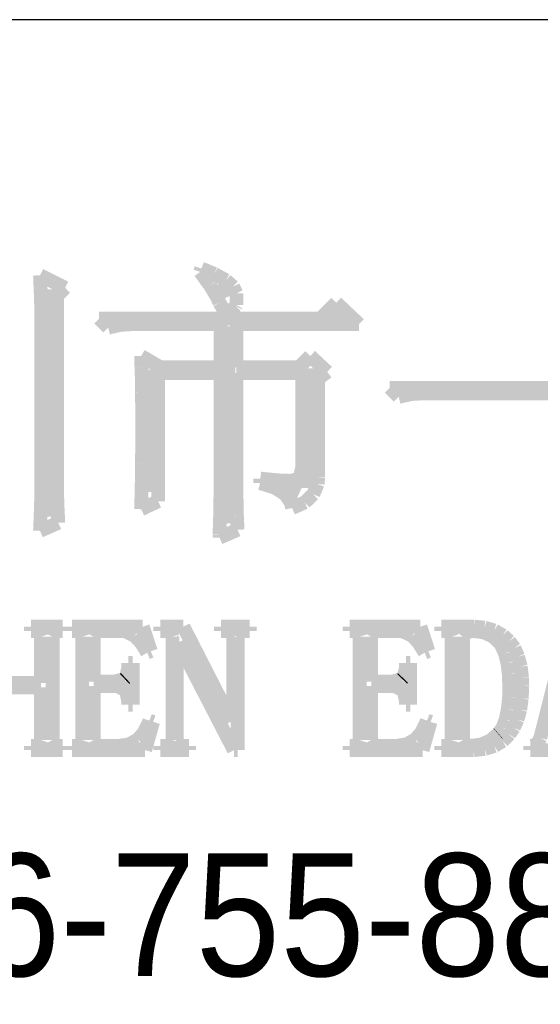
# Model space of a CAD drawing. Extents: x -19 to 391, y -43 to 244.
# Tile 26 of 34: x 365 to 369, y -35 to -28. Entities that reach past the tile are written whole.
import ezdxf

# ---------------------------------------------------------------- set-up
doc = ezdxf.new("R2010")
doc.units = 0
doc.layers.add('BOARD_GEOMETRY_DIMENSION', color=2, linetype='CONTINUOUS')

msp = doc.modelspace()

# ---------------------------------------------------------------- linework, layer by layer
at = {"layer": 'BOARD_GEOMETRY_DIMENSION'}
msp.add_lwpolyline([(385.949952, -27.67965), (333.44993, -27.67965), (333.44993, -38.179756)], dxfattribs=at)
for points, const_width in [([(366.32388, -29.531056), (366.332262, -29.506164)], 0.1016), ([(366.395762, -29.629862), (366.32388, -29.531056)], 0.1016), ([(366.332262, -29.506164), (366.428274, -29.545534)], 0.1016), ([(365.148876, -29.555948), (365.33328, -29.647642)], 0.1016), ([(365.153956, -29.675836), (365.148876, -29.555948)], 0.1016), ([(366.428274, -29.545534), (366.513364, -29.592524)], 0.1016), ([(366.45977, -29.622496), (366.50549, -29.723842)], 0.127), ([(366.513364, -29.592524), (366.565688, -29.63926)], 0.1016), ([(365.157004, -29.77261), (365.153956, -29.675836)], 0.1016), ([(365.219488, -29.658564), (365.199676, -31.326836)], 0.127), ([(365.33328, -29.647642), (365.274606, -29.706062)], 0.1016), ([(366.444784, -29.710126), (366.395762, -29.629862)], 0.1016), ([(366.565688, -29.63926), (366.59058, -29.689298)], 0.1016), ([(365.274606, -29.706062), (365.274606, -31.168594)], 0.1016), ([(366.465866, -29.756862), (366.444784, -29.710126)], 0.1016), ([(366.59058, -29.689298), (366.59058, -29.773626)], 0.1016), ([(365.157004, -31.207964), (365.157004, -29.77261)], 0.1016), ([(366.513364, -29.838142), (366.465866, -29.756862)], 0.1016), ([(366.586262, -29.780992), (366.523778, -29.840174)], 0.1016), ([(366.59058, -29.773626), (366.586262, -29.780992)], 0.1016), ([(367.206784, -29.873448), (367.32337, -29.756862)], 0.1016), ([(367.32337, -29.756862), (367.489994, -29.915104)], 0.1016), ([(365.582708, -29.873448), (367.206784, -29.873448)], 0.1016), ([(365.649764, -29.94025), (365.582708, -29.873448)], 0.1016), ([(366.523778, -29.840174), (366.513364, -29.838142)], 0.1016), ([(367.273078, -29.861002), (367.358676, -29.851604)], 0.127), ([(365.740188, -29.919422), (365.649764, -29.94025)], 0.1016), ([(365.81588, -29.915104), (365.740188, -29.919422)], 0.1016), ([(366.473994, -29.915104), (365.81588, -29.915104)], 0.1016), ([(366.473994, -30.231588), (366.473994, -29.915104)], 0.1016), ([(366.525302, -29.930598), (366.496854, -31.37535)], 0.127), ([(366.59058, -29.915104), (366.59058, -30.231588)], 0.1016), ([(367.489994, -29.915104), (366.59058, -29.915104)], 0.1016), ([(365.891064, -30.148276), (366.032796, -30.231588)], 0.1016), ([(365.893096, -30.229556), (365.891064, -30.148276)], 0.1016), ([(367.048796, -30.231588), (367.131854, -30.148276)], 0.1016), ([(367.131854, -30.148276), (367.256568, -30.264862)], 0.1016), ([(365.896398, -30.318964), (365.893096, -30.229556)], 0.1016), ([(365.9505, -30.247844), (365.947452, -31.145734)], 0.127), ([(366.032796, -30.231588), (366.473994, -30.231588)], 0.1016), ([(366.59058, -30.231588), (367.048796, -30.231588)], 0.1016), ([(367.137188, -30.239208), (367.114582, -31.11754)], 0.127), ([(365.89716, -30.415738), (365.896398, -30.318964)], 0.1016), ([(366.015778, -30.273244), (366.015778, -31.214314)], 0.1016), ([(366.473994, -30.273244), (366.015778, -30.273244)], 0.1016), ([(366.473994, -31.072836), (366.473994, -30.273244)], 0.1016), ([(366.59058, -30.273244), (366.59058, -31.131002)], 0.1016), ([(367.073688, -30.273244), (366.59058, -30.273244)], 0.1016), ([(367.073688, -30.964378), (367.073688, -30.273244)], 0.1016), ([(367.256568, -30.264862), (367.190274, -30.3149)], 0.1016), ([(367.190274, -30.3149), (367.190274, -31.039562)], 0.1016), ([(367.714784, -30.381448), (369.35537, -30.381448)], 0.1016), ([(367.781586, -30.44825), (367.714784, -30.381448)], 0.1016), ([(365.898176, -30.519878), (365.89716, -30.415738)], 0.1016), ([(367.87328, -30.427422), (367.781586, -30.44825)], 0.1016), ([(367.947956, -30.423104), (367.87328, -30.427422)], 0.1016), ([(369.63858, -30.423104), (367.947956, -30.423104)], 0.1016), ([(365.899192, -30.631384), (365.898176, -30.519878)], 0.1016), ([(365.898176, -30.743906), (365.899192, -30.648148)], 0.1016), ([(365.899192, -30.648148), (365.899192, -30.631384)], 0.1016), ([(365.898176, -30.84068), (365.898176, -30.743906)], 0.1016), ([(365.89716, -30.937454), (365.898176, -30.84068)], 0.1016), ([(365.896398, -31.035244), (365.89716, -30.937454)], 0.1016), ([(367.052606, -31.04896), (367.073688, -30.964378)], 0.1016), ([(365.894366, -31.133034), (365.896398, -31.035244)], 0.1016), ([(366.765586, -31.080964), (366.765586, -31.04769)], 0.1016), ([(366.765586, -31.04769), (366.801654, -31.052008)], 0.1016), ([(366.801654, -31.052008), (366.903762, -31.061406)], 0.1016), ([(366.990376, -31.064454), (367.052606, -31.04896)], 0.1016), ([(367.190274, -31.039562), (367.185956, -31.087314)], 0.1016), ([(366.472978, -31.165292), (366.473994, -31.072836)], 0.1016), ([(366.875568, -31.116524), (366.765586, -31.080964)], 0.1016), ([(366.950752, -31.165292), (366.875568, -31.116524)], 0.1016), ([(366.903762, -31.061406), (366.990376, -31.064454)], 0.1016), ([(366.936274, -31.108904), (367.049304, -31.159958)], 0.127), ([(367.185956, -31.087314), (367.153698, -31.16326)], 0.1016), ([(365.274606, -31.168594), (365.277654, -31.264352)], 0.1016), ([(365.89208, -31.231078), (365.894366, -31.133034)], 0.1016), ([(366.471708, -31.26105), (366.472978, -31.165292)], 0.1016), ([(366.59058, -31.131002), (366.591596, -31.228792)], 0.1016), ([(366.991392, -31.227776), (366.950752, -31.165292)], 0.1016), ([(367.153698, -31.16326), (367.091468, -31.222696)], 0.1016), ([(365.153956, -31.303976), (365.157004, -31.207964)], 0.1016), ([(365.277654, -31.264352), (365.282988, -31.372556)], 0.1016), ([(366.015778, -31.214314), (365.891064, -31.272734)], 0.1016), ([(365.891064, -31.272734), (365.89208, -31.231078)], 0.1016), ([(366.469676, -31.36011), (366.471708, -31.26105)], 0.1016), ([(366.591596, -31.228792), (366.593882, -31.32582)], 0.1016), ([(366.998504, -31.264352), (366.991392, -31.227776)], 0.1016), ([(367.091468, -31.222696), (366.998504, -31.264352)], 0.1016), ([(365.149892, -31.41218), (365.153956, -31.303976)], 0.1016), ([(366.593882, -31.32582), (366.598708, -31.42361)], 0.1016), ([(365.282988, -31.372556), (365.148876, -31.431738)], 0.1016), ([(365.148876, -31.431738), (365.149892, -31.41218)], 0.1016), ([(366.465866, -31.460948), (366.469676, -31.36011)], 0.1016), ([(366.598708, -31.42361), (366.465866, -31.481776)], 0.1016), ([(366.465866, -31.481776), (366.465866, -31.460948)], 0.1016), ([(365.082074, -32.13481), (365.315246, -32.13481)], 0.1016), ([(365.082074, -32.166306), (365.082074, -32.13481)], 0.1016), ([(365.315246, -32.13481), (365.315246, -32.166306)], 0.1016), ([(365.38408, -32.13481), (365.903256, -32.13481)], 0.1016), ([(365.38408, -32.166306), (365.38408, -32.13481)], 0.1016), ([(365.903256, -32.13481), (365.961676, -32.314896)], 0.1016), ([(366.031526, -32.13481), (366.200944, -32.13481)], 0.1016), ([(366.031526, -32.166306), (366.031526, -32.13481)], 0.1016), ([(366.200944, -32.13481), (366.556036, -32.828992)], 0.1016), ([(366.477042, -32.13481), (366.68837, -32.13481)], 0.1016), ([(366.477042, -32.166306), (366.477042, -32.13481)], 0.1016), ([(366.68837, -32.13481), (366.68837, -32.166306)], 0.1016), ([(367.420144, -32.13481), (367.94059, -32.13481)], 0.1016), ([(367.420144, -32.166306), (367.420144, -32.13481)], 0.1016), ([(367.94059, -32.13481), (367.998756, -32.314896)], 0.1016), ([(368.093498, -32.13481), (368.33302, -32.13481)], 0.1016), ([(368.093498, -32.166306), (368.093498, -32.13481)], 0.1016), ([(368.33302, -32.13481), (368.410998, -32.141922)], 0.1016), ([(368.820192, -32.951928), (369.027456, -32.13481)], 0.1016), ([(365.102902, -32.166306), (365.082074, -32.166306)], 0.1016), ([(365.145574, -32.17672), (365.102902, -32.166306)], 0.1016), ([(365.155988, -32.208724), (365.145574, -32.17672)], 0.1016), ([(365.155988, -32.548322), (365.155988, -32.208724)], 0.1016), ([(365.25708, -32.17672), (365.241332, -32.208724)], 0.1016), ([(365.241332, -32.208724), (365.241332, -32.967422)], 0.1016), ([(365.294418, -32.166306), (365.25708, -32.17672)], 0.1016), ([(365.315246, -32.166306), (365.294418, -32.166306)], 0.1016), ([(365.411004, -32.166306), (365.38408, -32.166306)], 0.1016), ([(365.44758, -32.17672), (365.411004, -32.166306)], 0.1016), ([(365.45774, -32.208724), (365.44758, -32.17672)], 0.1016), ([(365.45774, -32.967422), (365.45774, -32.208724)], 0.1016), ([(365.558832, -32.17672), (365.543338, -32.208724)], 0.1016), ([(365.543338, -32.208724), (365.543338, -32.537908)], 0.1016), ([(365.59109, -32.166306), (365.558832, -32.17672)], 0.1016), ([(365.738918, -32.166306), (365.59109, -32.166306)], 0.1016), ([(365.777526, -32.170116), (365.738918, -32.166306)], 0.1016), ([(365.84509, -32.20339), (365.777526, -32.170116)], 0.1016), ([(365.89208, -32.254698), (365.84509, -32.20339)], 0.1016), ([(366.067848, -32.166306), (366.031526, -32.166306)], 0.1016), ([(366.11052, -32.17672), (366.067848, -32.166306)], 0.1016), ([(366.120934, -32.208724), (366.11052, -32.17672)], 0.1016), ([(366.120934, -32.967422), (366.120934, -32.208724)], 0.1016), ([(366.518444, -32.166306), (366.477042, -32.166306)], 0.1016), ([(366.556036, -32.17672), (366.518444, -32.166306)], 0.1016), ([(366.56645, -32.208724), (366.556036, -32.17672)], 0.1016), ([(366.56645, -32.828992), (366.56645, -32.208724)], 0.1016), ([(366.614456, -32.17672), (366.598708, -32.208724)], 0.1016), ([(366.598708, -32.208724), (366.598708, -33.041336)], 0.1016), ([(366.646714, -32.166306), (366.614456, -32.17672)], 0.1016), ([(366.68837, -32.166306), (366.646714, -32.166306)], 0.1016), ([(367.447068, -32.166306), (367.420144, -32.166306)], 0.1016), ([(367.48466, -32.17672), (367.447068, -32.166306)], 0.1016), ([(367.495074, -32.208724), (367.48466, -32.17672)], 0.1016), ([(367.495074, -32.967422), (367.495074, -32.208724)], 0.1016), ([(367.595912, -32.17672), (367.579402, -32.208724)], 0.1016), ([(367.579402, -32.208724), (367.579402, -32.537908)], 0.1016), ([(367.627154, -32.166306), (367.595912, -32.17672)], 0.1016), ([(367.775998, -32.166306), (367.627154, -32.166306)], 0.1016), ([(367.81359, -32.170116), (367.775998, -32.166306)], 0.1016), ([(367.88217, -32.20339), (367.81359, -32.170116)], 0.1016), ([(367.928144, -32.254698), (367.88217, -32.20339)], 0.1016), ([(368.125756, -32.166306), (368.093498, -32.166306)], 0.1016), ([(368.158268, -32.17672), (368.125756, -32.166306)], 0.1016), ([(368.168428, -32.208724), (368.158268, -32.17672)], 0.1016), ([(368.168428, -32.967422), (368.168428, -32.208724)], 0.1016), ([(368.274854, -32.17672), (368.252756, -32.208724)], 0.1016), ([(368.252756, -32.208724), (368.252756, -32.967422)], 0.1016), ([(368.32794, -32.166306), (368.274854, -32.17672)], 0.1016), ([(368.405918, -32.17672), (368.32794, -32.166306)], 0.1016), ([(368.47145, -32.206438), (368.405918, -32.17672)], 0.1016), ([(368.410998, -32.141922), (368.48288, -32.163004)], 0.1016), ([(368.52352, -32.256476), (368.47145, -32.206438)], 0.1016), ([(368.48288, -32.163004), (368.545364, -32.199326)], 0.1016), ([(368.545364, -32.199326), (368.592354, -32.240982)], 0.1016), ([(365.935768, -32.32531), (365.89208, -32.254698)], 0.1016), ([(366.153192, -32.251396), (366.153192, -32.967422)], 0.1016), ([(366.163606, -32.251396), (366.153192, -32.251396)], 0.1016), ([(366.57153, -33.041336), (366.163606, -32.251396)], 0.1016), ([(367.971832, -32.32531), (367.928144, -32.254698)], 0.1016), ([(368.535966, -32.275526), (368.52352, -32.256476)], 0.1016), ([(368.560858, -32.331406), (368.535966, -32.275526)], 0.1016), ([(368.592354, -32.240982), (368.629692, -32.291782)], 0.1016), ([(365.961676, -32.314896), (365.935768, -32.32531)], 0.1016), ([(367.998756, -32.314896), (367.971832, -32.32531)], 0.1016), ([(368.578638, -32.400494), (368.560858, -32.331406)], 0.1016), ([(368.629692, -32.291782), (368.65687, -32.35452)], 0.1016), ([(368.65687, -32.35452), (368.676428, -32.427418)], 0.1016), ([(365.797084, -32.400494), (365.829342, -32.400494)], 0.1016), ([(365.797084, -32.441896), (365.797084, -32.400494)], 0.1016), ([(365.829342, -32.400494), (365.829342, -32.707326)], 0.1016), ([(367.834418, -32.400494), (367.86566, -32.400494)], 0.1016), ([(367.834418, -32.441896), (367.834418, -32.400494)], 0.1016), ([(367.86566, -32.400494), (367.86566, -32.707326)], 0.1016), ([(368.589052, -32.483806), (368.578638, -32.400494)], 0.1016), ([(368.676428, -32.427418), (368.685826, -32.511492)], 0.1016), ([(365.776256, -32.511492), (365.797084, -32.441896)], 0.1016), ([(367.812574, -32.511492), (367.834418, -32.441896)], 0.1016), ([(368.592354, -32.580326), (368.589052, -32.483806)], 0.1016), ([(364.842552, -32.548322), (365.155988, -32.548322)], 0.1016), ([(365.543338, -32.537908), (365.697262, -32.537908)], 0.1016), ([(365.543338, -32.569912), (365.543338, -32.967422)], 0.1016), ([(365.712756, -32.569912), (365.543338, -32.569912)], 0.1016), ([(365.697262, -32.537908), (365.769144, -32.518096)], 0.1016), ([(365.776256, -32.601408), (365.712756, -32.569912)], 0.1016), ([(365.769144, -32.518096), (365.776256, -32.511492)], 0.1016), ([(367.579402, -32.537908), (367.73358, -32.537908)], 0.1016), ([(367.579402, -32.569912), (367.579402, -32.967422)], 0.1016), ([(367.749074, -32.569912), (367.579402, -32.569912)], 0.1016), ([(367.73358, -32.537908), (367.806224, -32.518096)], 0.1016), ([(367.812574, -32.601408), (367.749074, -32.569912)], 0.1016), ([(367.806224, -32.518096), (367.812574, -32.511492)], 0.1016), ([(368.687858, -32.569912), (368.683794, -32.662622)], 0.1016), ([(368.685826, -32.511492), (368.687858, -32.569912)], 0.1016), ([(365.155988, -32.580326), (364.842552, -32.580326)], 0.1016), ([(365.155988, -32.967422), (365.155988, -32.580326)], 0.1016), ([(365.78159, -32.610806), (365.776256, -32.601408)], 0.1016), ([(365.797084, -32.686498), (365.78159, -32.610806)], 0.1016), ([(367.81867, -32.610806), (367.812574, -32.601408)], 0.1016), ([(367.834418, -32.686498), (367.81867, -32.610806)], 0.1016), ([(368.591084, -32.652208), (368.592354, -32.580326)], 0.1016), ([(365.797084, -32.707326), (365.797084, -32.686498)], 0.1016), ([(365.829342, -32.707326), (365.797084, -32.707326)], 0.1016), ([(367.834418, -32.707326), (367.834418, -32.686498)], 0.1016), ([(367.86566, -32.707326), (367.834418, -32.707326)], 0.1016), ([(368.581686, -32.741616), (368.591084, -32.652208)], 0.1016), ([(368.683794, -32.662622), (368.672364, -32.744918)], 0.1016), ([(368.566192, -32.8168), (368.581686, -32.741616)], 0.1016), ([(368.672364, -32.744918), (368.652552, -32.8168)], 0.1016), ([(365.911638, -32.911288), (365.946944, -32.837628)], 0.1016), ([(365.97844, -32.834326), (365.92002, -33.041336)], 0.1016), ([(365.946944, -32.837628), (365.951262, -32.823912)], 0.1016), ([(365.951262, -32.823912), (365.97844, -32.834326)], 0.1016), ([(366.556036, -32.828992), (366.56645, -32.828992)], 0.1016), ([(367.947956, -32.911288), (367.983262, -32.837628)], 0.1016), ([(368.014504, -32.834326), (367.956084, -33.041336)], 0.1016), ([(367.983262, -32.837628), (367.988342, -32.823912)], 0.1016), ([(367.988342, -32.823912), (368.014504, -32.834326)], 0.1016), ([(368.543332, -32.875982), (368.566192, -32.8168)], 0.1016), ([(368.652552, -32.8168), (368.625628, -32.876998)], 0.1016), ([(365.866934, -32.962596), (365.911638, -32.911288)], 0.1016), ([(367.902998, -32.962596), (367.947956, -32.911288)], 0.1016), ([(368.45367, -32.970724), (368.511074, -32.921702)], 0.1016), ([(368.511074, -32.921702), (368.513106, -32.919924)], 0.1016), ([(368.513106, -32.919924), (368.543332, -32.875982)], 0.1016), ([(368.592354, -32.925004), (368.543332, -32.974788)], 0.1016), ([(368.625628, -32.876998), (368.592354, -32.925004)], 0.1016), ([(365.107982, -33.010094), (365.145574, -32.998918)], 0.1016), ([(365.145574, -32.998918), (365.155988, -32.967422)], 0.1016), ([(365.241332, -32.967422), (365.25708, -32.998918)], 0.1016), ([(365.25708, -32.998918), (365.288068, -33.010094)], 0.1016), ([(365.416338, -33.010094), (365.44758, -32.998918)], 0.1016), ([(365.44758, -32.998918), (365.45774, -32.967422)], 0.1016), ([(365.543338, -32.967422), (365.558832, -32.998918)], 0.1016), ([(365.558832, -32.998918), (365.59109, -33.010094)], 0.1016), ([(365.728504, -33.010094), (365.80445, -32.997902)], 0.1016), ([(365.80445, -32.997902), (365.866934, -32.962596)], 0.1016), ([(366.072928, -33.010094), (366.11052, -32.998918)], 0.1016), ([(366.11052, -32.998918), (366.120934, -32.967422)], 0.1016), ([(366.153192, -32.967422), (366.16894, -32.998918)], 0.1016), ([(366.16894, -32.998918), (366.200944, -33.010094)], 0.1016), ([(367.452402, -33.010094), (367.48466, -32.998918)], 0.1016), ([(367.48466, -32.998918), (367.495074, -32.967422)], 0.1016), ([(367.579402, -32.967422), (367.595912, -32.998918)], 0.1016), ([(367.595912, -32.998918), (367.627154, -33.010094)], 0.1016), ([(367.765584, -33.010094), (367.840768, -32.997902)], 0.1016), ([(367.840768, -32.997902), (367.902998, -32.962596)], 0.1016), ([(368.125756, -33.010094), (368.158268, -32.998918)], 0.1016), ([(368.158268, -32.998918), (368.168428, -32.967422)], 0.1016), ([(368.252756, -32.967422), (368.26952, -32.998918)], 0.1016), ([(368.26952, -32.998918), (368.311176, -33.010094)], 0.1016), ([(368.311176, -33.010094), (368.387122, -32.99968)], 0.1016), ([(368.387122, -32.99968), (368.45367, -32.970724)], 0.1016), ([(368.543332, -32.974788), (368.483896, -33.010094)], 0.1016), ([(368.761772, -33.010094), (368.799364, -32.993584)], 0.1016), ([(368.799364, -32.993584), (368.820192, -32.951928)], 0.1016), ([(365.082074, -33.010094), (365.107982, -33.010094)], 0.1016), ([(365.082074, -33.041336), (365.082074, -33.010094)], 0.1016), ([(365.315246, -33.041336), (365.082074, -33.041336)], 0.1016), ([(365.288068, -33.010094), (365.315246, -33.010094)], 0.1016), ([(365.315246, -33.010094), (365.315246, -33.041336)], 0.1016), ([(365.38408, -33.010094), (365.416338, -33.010094)], 0.1016), ([(365.38408, -33.041336), (365.38408, -33.010094)], 0.1016), ([(365.92002, -33.041336), (365.38408, -33.041336)], 0.1016), ([(365.59109, -33.010094), (365.728504, -33.010094)], 0.1016), ([(366.031526, -33.010094), (366.072928, -33.010094)], 0.1016), ([(366.031526, -33.041336), (366.031526, -33.010094)], 0.1016), ([(366.242854, -33.041336), (366.031526, -33.041336)], 0.1016), ([(366.200944, -33.010094), (366.242854, -33.010094)], 0.1016), ([(366.242854, -33.010094), (366.242854, -33.041336)], 0.1016), ([(366.598708, -33.041336), (366.57153, -33.041336)], 0.1016), ([(367.420144, -33.010094), (367.452402, -33.010094)], 0.1016), ([(367.420144, -33.041336), (367.420144, -33.010094)], 0.1016), ([(367.956084, -33.041336), (367.420144, -33.041336)], 0.1016), ([(367.627154, -33.010094), (367.765584, -33.010094)], 0.1016), ([(368.093498, -33.010094), (368.125756, -33.010094)], 0.1016), ([(368.093498, -33.041336), (368.093498, -33.010094)], 0.1016), ([(368.330988, -33.041336), (368.093498, -33.041336)], 0.1016), ([(368.41303, -33.031938), (368.330988, -33.041336)], 0.1016), ([(368.483896, -33.010094), (368.41303, -33.031938)], 0.1016), ([(368.746278, -33.010094), (368.761772, -33.010094)], 0.1016), ([(368.746278, -33.041336), (368.746278, -33.010094)], 0.1016), ([(368.943128, -33.041336), (368.746278, -33.041336)], 0.1016)]:
    msp.add_lwpolyline(points, dxfattribs=dict(at, const_width=const_width))

# ---------------------------------------------------------------- texts
at = {"layer": 'BOARD_GEOMETRY_DIMENSION', "width": 0.927745}
msp.add_text('86-755-88852189', height=0.899922, dxfattribs=at).set_placement((364.055914, -34.699702))

doc.saveas('drawing.dxf')
